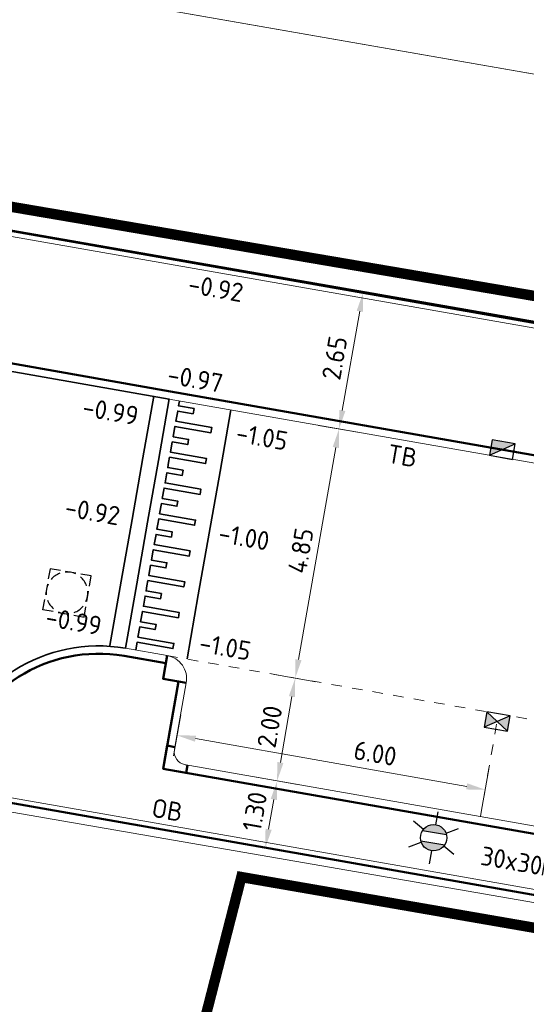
# Model space of a CAD drawing. Header units: metres. Extents: x 2514 to 227642, y 1683 to 852646.
# Tile 66 of 256: x 113640 to 113650, y 426391 to 426410. Entities that reach past the tile are written whole.
import ezdxf
from ezdxf.enums import TextEntityAlignment as Align
from ezdxf.lldxf.tags import DXFTag

# ---------------------------------------------------------------- set-up
doc = ezdxf.new("R2010")
doc.units = ezdxf.units.M
doc.linetypes.add('VW-1-1_STREEP', pattern=[2, 1, -1])
doc.linetypes.add('XX-CENTER', pattern=[8, 5, -1, 1, -1])
doc.layers.get('Defpoints').update_dxf_attribs({"color": 244, "lineweight": 35})
for name, color, linetype, lineweight in [('B-WE-GR-GROENVOORZIENING-GV', 252, 'Continuous', 18), ('B-WE-IE-TERREINAFSCHEIDING_KUNSTMATIG_HEKWERK-G', 252, 'IE-TERREINAFSCHEIDING-KUNSTMATIG', 18), ('B-WE-KG-GRENS_PERCEEL-GV', 252, 'KG-PERCEEL', 18), ('B-WE-VH-VERHARDING_TEGEL-GV', 252, 'Continuous', 18), ('N-WE-IE-MEUBILAIR_WEGMEUBILAIR_LICHTMAST-S', 7, 'Continuous', 25), ('N-WE-KG-WERKGRENS-G', 7, 'XX-CENTER', 35), ('N-WE-RI-HWA_KOLK-S', 150, 'Continuous', 25), ('N-WE-RI-PUT-OPHOOGTEBRENGEN-S', 7, 'Continuous', 25), ('N-WE-VH-DREMPEL_BESTRAAT-G', 1, 'Continuous', 35), ('N-WE-VH-KANTOPSLUITING-T18', 1, 'Continuous', 18), ('N-WE-VH-KANTOPSLUITING_ACHTERKANTBAND-G', 1, 'Continuous', 50), ('N-WE-VH-KANTOPSLUITING_OPSLUITBAND_100X200-G', 1, 'Continuous', 18), ('N-WE-VH-KANTOPSLUITING_OPSLUITBAND_150X250-G', 1, 'Continuous', 35), ('N-WE-VH-KANTOPSLUITING_TROTTOIRBAND_130 150-G', 2, 'Continuous', 13), ('N-WE-VH-M', 7, 'Continuous', 18), ('N-WE-VH-NAP-T18', 1, 'Continuous', 18), ('N-WE-VH-VERHARDING_TEGEL-S', 1, 'Continuous', 25), ('N-WE-VW-MARKERING_LANGS_STREEP_11_010-G', 7, 'VW-1-1_STREEP', 13)]:
    doc.layers.add(name, color=color, linetype=linetype, lineweight=lineweight)
doc.styles.add('ISO', font='NLCS-ISO.ttf')
doc.styles.add('NLCS-ISO', font='NLCS-ISO.ttf', dxfattribs={"height": 1.8})
doc.styles.add('NLCS-ISO-M200-T18', font='NLCS-ISO.ttf', dxfattribs={"height": 0.36})
doc.styles.get("Standard").update_dxf_attribs({"font": 'romans'})
doc.linetypes.add('IE-TERREINAFSCHEIDING-KUNSTMATIG', pattern='A,4,[82,NLCS.SHX,S=0.75,R=90,X=0,Y=0],4,-2', length=10)
tags = doc.linetypes.add('KG-PERCEEL', pattern='A,5.5,-2,["P",Standard,S=1.8,R=0,X=-0.5,Y=-0.9],-2,5.5,-2,[5,NLCS.SHX,S=0.75,R=0,X=0,Y=0],-2', length=19).pattern_tags.tags
tags[6] = DXFTag(74, 10)
doc.dimstyles.new('NLCS-M200-T18-PIJL_L2_H1', dxfattribs={"dimscale": 0.2, "dimtxt": 2.5, "dimasz": 1.8, "dimexe": 2, "dimexo": 2, "dimgap": 0.7, "dimtad": 1, "dimzin": 0, "dimdsep": 46, "dimtxsty": 'NLCS-ISO-M200-T18', "dimcen": 0, "dimdle": 2, "dimclrd": 256, "dimclre": 256, "dimclrt": 1, "dimadec": 1, "dimazin": 0, "dimtfac": 1, "dimtdec": 3, "dimtofl": 0, "dimtmove": 0, "dimatfit": 3, "dimfxl": 2, "dimfxlon": 1, "dimtfillclr": 256, "dimtolj": 1, "dimtzin": 0, "dimlwd": -1, "dimlwe": -1, "dimarcsym": 0})

# ---------------------------------------------------------------- blocks, each defined once
blk = doc.blocks.new('SVH-TEGEL_300X300_DUN_HALFST_KL-SO')
for p, q in [((-1.83708385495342, 1.5), (-1.499999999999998, 1.5)), ((-1.499999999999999, -1.600165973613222), (-1.499999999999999, 1.600165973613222)), ((1.110223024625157e-15, -1.78372119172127), (1.110223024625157e-15, 1.78372119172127)), ((2.220446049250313e-15, 1.5), (1.500000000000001, 1.5)), ((1.500000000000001, -1.600165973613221), (1.500000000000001, 1.600165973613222)), ((-3.08021532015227, 0.7500000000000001), (-2.999999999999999, 0.7500000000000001)), ((-2.999999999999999, -0.8349495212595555), (-2.999999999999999, 0.834949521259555)), ((-2.999999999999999, 0), (-1.499999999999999, 0)), ((-1.499999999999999, 0.7500000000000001), (1.110223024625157e-15, 0.7500000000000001)), ((0, 0), (1.500000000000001, 0)), ((1.500000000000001, 0.7500000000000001), (3, 0.7500000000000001)), ((3, -0.8349495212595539), (3, 0.8349495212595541)), ((3, 0), (3.39489953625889, 0)), ((-3.08021532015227, -0.7500000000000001), (-3, -0.7500000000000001)), ((-1.5, -0.7500000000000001), (0, -0.7500000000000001)), ((1.499999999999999, -0.7500000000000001), (3, -0.7500000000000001)), ((-1.837083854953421, -1.5), (-1.499999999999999, -1.5)), ((1.110223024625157e-15, -1.5), (1.500000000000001, -1.5))]:
    blk.add_line(p, q)
at = {"style": 'NLCS-ISO'}
blk.add_attdef('FORMAAT', text='', height=1.8, dxfattribs=at).set_placement((-3.18021532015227, -2.887924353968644e-16), align=Align.MIDDLE_RIGHT)
blk.add_attdef('KLEUR', text='', height=1.8, dxfattribs=at).set_placement((3.49489953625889, -6.891423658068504e-16), align=Align.MIDDLE_LEFT)
at = {"style": 'NLCS-ISO', "flags": 1}
blk.add_attdef('FUNCTIE', text='', height=1.8, dxfattribs=at).set_placement((0.1159930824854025, -3.584775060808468), align=Align.MIDDLE_CENTER)
blk = doc.blocks.new('SRI-PUT_OPHOOGTEBRENGEN-SO-flat-56')
at = {"layer": 'N-WE-RI-PUT-OPHOOGTEBRENGEN-S', "lineweight": -3}
for points in [[(-0.130362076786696, 0.4269065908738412), (-0.3273819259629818, 0.4613039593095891), (-0.3617792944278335, 0.2642841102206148)], [(0.1651676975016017, 0.375310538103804), (-0.0318521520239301, 0.4097079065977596)], [(0.4262943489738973, 0.1266616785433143), (0.4606974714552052, 0.3237144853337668), (0.2636776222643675, 0.3581118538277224)], [(-0.3789779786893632, 0.165774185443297), (-0.4133753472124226, -0.03124566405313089)], [(0.3746982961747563, -0.1688680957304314), (0.4090956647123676, 0.02815175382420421)], [(0.1260551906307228, -0.4299617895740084), (0.323107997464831, -0.4643649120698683), (0.3574996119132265, -0.2673780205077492)], [(-0.1694745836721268, -0.3783657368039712), (0.027545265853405, -0.4127631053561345)]]:
    blk.add_lwpolyline(points, dxfattribs=at)
at = {"layer": 'N-WE-RI-PUT-OPHOOGTEBRENGEN-S'}
blk.add_lwpolyline([(-0.2679801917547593, -0.3611423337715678), (-0.4649986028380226, -0.3267367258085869), (-0.4305987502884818, -0.1297512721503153)], dxfattribs=at)
at = {"layer": 'N-WE-RI-PUT-OPHOOGTEBRENGEN-S', "lineweight": -3, "ltscale": 0.2}
for start, end in [(65.0918493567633, 95.0918493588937), (110.0966415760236, 140.0966415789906), (20.09184935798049, 50.09184936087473), (155.0966415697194, 185.0966415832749), (335.0918493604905, 5.091849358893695), (200.0966415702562, 230.0966415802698), (245.0966415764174, 275.0966415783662), (290.0918493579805, 320.0918493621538)]:
    blk.add_arc((-0.002136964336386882, -0.001530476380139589), 0.3999999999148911, start, end, dxfattribs=at)
blk = doc.blocks.new('*D362')
at = {"layer": 'Defpoints', "color": 0, "transparency": 16777216}
for p in [(113639.9366862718, 426397.423850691), (113641.6271829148, 426394.9455002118)]:
    blk.add_point(p, dxfattribs=at)
at = {"layer": 'N-WE-VH-M', "transparency": 16777216}
blk.add_line((113638.6226068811, 426399.3503551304), (113639.7338266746, 426397.7212527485), dxfattribs=at)
blk.add_solid([(113639.7833936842, 426397.7550626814), (113639.684259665, 426397.6874428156), (113639.9366862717, 426397.4238506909)], dxfattribs=at)
at = {"layer": 'N-WE-VH-M', "color": 1, "transparency": 16777216, "insert": (113639.3411443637, 426398.8648246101), "char_height": 0.36, "attachment_point": 5, "rotation": 304.2981157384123, "style": 'NLCS-ISO-M200-T18'}
blk.add_mtext('\\A1;R=3.00', dxfattribs=at)
blk = doc.blocks.new('*D371')
at = {"layer": 'Defpoints', "color": 0, "transparency": 16777216}
for p in [(113644.9205564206, 426405.0280969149), (113644.4610064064, 426402.4182469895), (113646.243283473, 426402.1044184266)]:
    blk.add_point(p, dxfattribs=at)
at = {"layer": 'N-WE-VH-M', "transparency": 16777216}
for p, q in [((113646.3088939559, 426404.7836343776), (113647.0967730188, 426404.644902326)), ((113646.6404040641, 426404.3597227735), (113646.3057128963, 426402.4589640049)), ((113645.8493439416, 426402.1737844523), (113646.6372230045, 426402.0350524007))]:
    blk.add_line(p, q, dxfattribs=at)
for points in [[(113646.5813131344, 426404.3701276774), (113646.6994949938, 426404.3493178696), (113646.7028334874, 426404.7142683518)], [(113646.2466219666, 426402.4693689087), (113646.364803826, 426402.448559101), (113646.243283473, 426402.1044184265)]]:
    blk.add_solid(points, dxfattribs=at)
at = {"layer": 'N-WE-VH-M', "color": 1, "transparency": 16777216, "insert": (113646.157906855, 426403.4648362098), "char_height": 0.36, "attachment_point": 5, "rotation": 80.01356215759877, "style": 'NLCS-ISO-M200-T18'}
blk.add_mtext('\\A1;2.65', dxfattribs=at)
blk = doc.blocks.new('*D372')
at = {"layer": 'Defpoints', "color": 0, "transparency": 16777216}
for p in [(113644.4610064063, 426402.4182469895), (113643.6229851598, 426397.6411955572), (113645.4022205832, 426397.3279025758)]:
    blk.add_point(p, dxfattribs=at)
at = {"layer": 'N-WE-VH-M', "transparency": 16777216}
for p, q in [((113645.8493439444, 426402.1737844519), (113646.6372230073, 426402.0350524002)), ((113646.1808540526, 426401.7498728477), (113645.4646500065, 426397.6824481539)), ((113645.0082810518, 426397.3972686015), (113645.7961601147, 426397.2585365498))]:
    blk.add_line(p, q, dxfattribs=at)
for points in [[(113646.1217631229, 426401.7602777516), (113646.2399449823, 426401.7394679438), (113646.2432834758, 426402.104418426)], [(113645.4055590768, 426397.6928530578), (113645.5237409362, 426397.6720432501), (113645.4022205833, 426397.3279025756)]]:
    blk.add_solid(points, dxfattribs=at)
at = {"layer": 'N-WE-VH-M', "color": 1, "transparency": 16777216, "insert": (113645.5076004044, 426399.7716533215), "char_height": 0.36, "attachment_point": 5, "rotation": 80.01356215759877, "style": 'NLCS-ISO-M200-T18'}
blk.add_mtext('\\A1;4.85', dxfattribs=at)
blk = doc.blocks.new('*D373')
at = {"layer": 'Defpoints', "color": 0, "transparency": 16777216}
for p in [(113643.6229851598, 426397.641195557), (113642.2558746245, 426395.8504816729), (113645.0552759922, 426395.3575548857)]:
    blk.add_point(p, dxfattribs=at)
at = {"layer": 'N-WE-VH-M', "transparency": 16777216}
for p, q in [((113645.0082810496, 426397.3972686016), (113645.7961601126, 426397.25853655)), ((113645.3397911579, 426396.9733569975), (113645.1177054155, 426395.7121004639)), ((113644.6613364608, 426395.4269209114), (113645.4492155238, 426395.2881888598))]:
    blk.add_line(p, q, dxfattribs=at)
for points in [[(113645.2807002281, 426396.9837619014), (113645.3988820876, 426396.9629520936), (113645.4022205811, 426397.3279025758)], [(113645.0586144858, 426395.7225053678), (113645.1767963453, 426395.70169556), (113645.0552759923, 426395.3575548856)]]:
    blk.add_solid(points, dxfattribs=at)
at = {"layer": 'N-WE-VH-M', "color": 1, "transparency": 16777216, "insert": (113644.9135966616, 426396.3982215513), "char_height": 0.36, "attachment_point": 5, "rotation": 80.01356215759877, "style": 'NLCS-ISO-M200-T18'}
blk.add_mtext('\\A1;2.00', dxfattribs=at)
blk = doc.blocks.new('*D374')
at = {"layer": 'Defpoints', "color": 0, "transparency": 16777216}
for p in [(113642.2558746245, 426395.850481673), (113642.0304352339, 426394.5701792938), (113644.8298366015, 426394.0772525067)]:
    blk.add_point(p, dxfattribs=at)
at = {"layer": 'N-WE-VH-M', "transparency": 16777216}
for p, q in [((113644.6613364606, 426395.4269209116), (113645.4492155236, 426395.28818886)), ((113644.9928465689, 426395.0030093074), (113644.8922660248, 426394.4317980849)), ((113644.43589707, 426394.1466185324), (113645.223776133, 426394.0078864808))]:
    blk.add_line(p, q, dxfattribs=at)
for points in [[(113644.9337556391, 426395.0134142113), (113645.0519374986, 426394.9926044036), (113645.0552759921, 426395.3575548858)], [(113644.833175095, 426394.4422029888), (113644.9513569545, 426394.421393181), (113644.8298366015, 426394.0772525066)]]:
    blk.add_solid(points, dxfattribs=at)
at = {"layer": 'N-WE-VH-M', "color": 1, "transparency": 16777216, "insert": (113644.6274046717, 426394.7728965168), "char_height": 0.36, "attachment_point": 5, "rotation": 80.01356215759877, "style": 'NLCS-ISO-M200-T18'}
blk.add_mtext('\\A1;1.30', dxfattribs=at)
blk = doc.blocks.new('*D375')
at = {"layer": 'Defpoints', "color": 0, "transparency": 16777216}
for p in [(113643.392486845, 426397.6816310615), (113649.3009879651, 426396.6451235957), (113649.044854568, 426395.1905055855)]:
    blk.add_point(p, dxfattribs=at)
at = {"layer": 'N-WE-VH-M', "transparency": 16777216}
for p, q in [((113643.2063819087, 426396.6247146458), (113643.0676498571, 426395.8368355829)), ((113643.4915614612, 426396.1683456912), (113648.6903089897, 426395.2529350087)), ((113649.1142205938, 426395.5844451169), (113648.9754885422, 426394.796566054))]:
    blk.add_line(p, q, dxfattribs=at)
for points in [[(113643.5019663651, 426396.2274366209), (113643.4811565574, 426396.1092547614), (113643.1370158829, 426396.2307751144)], [(113648.7007138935, 426395.3120259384), (113648.6799040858, 426395.193844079), (113649.044854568, 426395.1905055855)]]:
    blk.add_solid(points, dxfattribs=at)
at = {"layer": 'N-WE-VH-M', "color": 1, "transparency": 16777216, "insert": (113646.9365407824, 426395.8866666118), "char_height": 0.36, "attachment_point": 5, "rotation": 350.01356215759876, "style": 'NLCS-ISO-M200-T18'}
blk.add_mtext('\\A1;6.00', dxfattribs=at)
blk = doc.blocks.new('N-SRI-KOLK_STRAAT_450X300-SO')
h = blk.add_hatch(color=256)
h.dxf.hatch_style = 1
h.paths.add_polyline_path([(-7.122080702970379e-14, 0.7499999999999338), (-1.125000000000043, 1.49999999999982), (-1.125000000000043, 4.75175454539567e-14)])
h.paths.add_polyline_path([(1.1249999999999, 1.49999999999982), (-7.122080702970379e-14, 0.7499999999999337), (1.1249999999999, 4.75175454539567e-14)])
for p, q in [((-1.125000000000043, 4.75175454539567e-14), (1.1249999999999, 1.49999999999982)), ((1.1249999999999, 4.75175454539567e-14), (-1.125000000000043, 1.49999999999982))]:
    blk.add_line(p, q)
at = {"flags": 128}
blk.add_lwpolyline([(-1.125000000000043, 4.75175454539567e-14), (1.1249999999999, 4.75175454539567e-14), (1.1249999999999, 1.49999999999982), (-1.125000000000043, 1.49999999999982)], close=True, dxfattribs=at)
blk = doc.blocks.new('N-SRI-KOLK_TROTTOIR-SO')
blk.add_hatch(color=256).paths.add_polyline_path([(1.125000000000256, 1.499999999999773), (-1.124999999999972, 1.499999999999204), (-1.124999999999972, 5.684341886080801e-13)])
blk.add_line((-1.124999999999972, 0), (1.124999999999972, 1.499999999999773))
at = {"flags": 128}
blk.add_lwpolyline([(-1.124999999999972, 0), (1.124999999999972, 0), (1.124999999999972, 1.499999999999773), (-1.124999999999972, 1.499999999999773)], close=True, dxfattribs=at)
blk = doc.blocks.new('hoekblok inw. 25')
at = {"layer": 'N-WE-VH-KANTOPSLUITING_ACHTERKANTBAND-G', "ltscale": 0.2, "flags": 128}
blk.add_lwpolyline([(-0.4500000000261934, 0.150000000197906), (-0.4499999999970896, 1.164153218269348e-10), (-1.455191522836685e-11, 5.820766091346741e-11), (-1.455191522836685e-11, 0.4500000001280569), (-0.1500000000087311, 0.4500000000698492)], dxfattribs=at)
at = {"layer": 'N-WE-VH-KANTOPSLUITING_TROTTOIRBAND_130 150-G', "ltscale": 0.2, "flags": 128}
blk.add_lwpolyline([(-0.1500000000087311, 0.4500000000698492), (-0.150000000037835, 0.400000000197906, -0.4142135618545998), (-0.4000000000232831, 0.150000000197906), (-0.4500000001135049, 0.1500000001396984)], format="xyb", dxfattribs=at)
blk = doc.blocks.new('N-SIE-WEG_LICHTMAST-SO')
h = blk.add_hatch(color=256)
h.paths.add_polyline_path([(1.162672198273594, 0.5, 0.6585046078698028), (-1.162672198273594, 0.5)])
h.paths.add_polyline_path([(-1.162672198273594, -0.5, 0.6585046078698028), (1.162672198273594, -0.5)])
at = {"flags": 128}
for points in [[(8.349587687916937e-10, 1.265625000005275), (1.669846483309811e-09, 2.53125000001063)], [(-2.192125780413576, 1.265625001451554), (-1.096064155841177, 0.6328125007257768)], [(1.096064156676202, 0.6328124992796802), (2.192125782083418, 1.26562499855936)], [(-1.162672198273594, 0.5), (1.162672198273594, 0.5)], [(-2.192125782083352, -1.26562499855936), (-1.096064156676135, -0.6328124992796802)], [(-1.162672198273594, -0.5), (1.162672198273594, -0.5)], [(2.192125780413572, -1.265625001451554), (1.096064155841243, -0.6328125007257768)], [(-8.349587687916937e-10, -1.265625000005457), (-1.669775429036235e-09, -2.53125000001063)]]:
    blk.add_lwpolyline(points, dxfattribs=at)
at = {"ltscale": 0.5}
blk.add_circle((0, 0), 1.265625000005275, dxfattribs=at)
at = {"style": 'NLCS-ISO'}
blk.add_attdef('TYPE', text='', height=1.8, dxfattribs=at).set_placement((1.669846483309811e-09, 2.53125000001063), align=Align.BOTTOM_CENTER)

msp = doc.modelspace()

# ---------------------------------------------------------------- linework, layer by layer
at = {"layer": 'B-WE-GR-GROENVOORZIENING-GV'}
msp.add_lwpolyline([(113626.1690000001, 426418.6810000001), (113620.5090000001, 426419.6700000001), (113618.7620000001, 426409.6170000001), (113679.7180000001, 426398.9660000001), (113682.1100000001, 426398.5480000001), (113683.9380000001, 426409.1100000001), (113683.2980000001, 426409.2260000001), (113676.1730000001, 426410.5120000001), (113675.7280000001, 426406.8880000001), (113672.5590000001, 426404.9670000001), (113626.0180000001, 426413.0910000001), (113626.8270000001, 426417.7470000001)], close=True, dxfattribs=at)
at = {"layer": 'B-WE-IE-TERREINAFSCHEIDING_KUNSTMATIG_HEKWERK-G', "ltscale": 0.2}
msp.add_lwpolyline([(113683.2980000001, 426409.2260000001), (113676.1730000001, 426410.5120000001), (113675.7280000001, 426406.8880000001), (113672.5590000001, 426404.9670000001), (113627.8900000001, 426412.7640000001), (113626.0180000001, 426413.0910000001), (113626.4060000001, 426415.3280000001), (113626.8270000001, 426417.7470000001), (113626.1690000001, 426418.6810000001), (113624.2750000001, 426419.0120000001), (113620.5090000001, 426419.6700000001)], dxfattribs=at)
at = {"layer": 'B-WE-KG-GRENS_PERCEEL-GV', "ltscale": 0.2}
msp.add_lwpolyline([(113618.7620000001, 426409.6170000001), (113681.4740000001, 426398.6830000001)], dxfattribs=at)
msp.add_lwpolyline([(113639.6280000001, 426394.8140000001), (113638.8290000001, 426394.0990000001), (113638.4330000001, 426393.7230000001), (113637.7500000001, 426391.9280000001), (113631.6030000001, 426369.0590000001), (113650.8280000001, 426363.8410000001), (113653.6490000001, 426380.6120000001), (113656.4920000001, 426380.1080000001), (113658.5740000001, 426391.5360000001)], close=True, dxfattribs=at)
at = {"layer": 'B-WE-VH-VERHARDING_TEGEL-GV'}
msp.add_lwpolyline([(113629.2170000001, 426469.7600000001), (113620.5090000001, 426419.6700000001), (113626.1690000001, 426418.6810000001), (113626.8270000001, 426417.7470000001), (113626.0180000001, 426413.0910000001), (113672.5590000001, 426404.9670000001), (113675.7280000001, 426406.8880000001), (113676.1730000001, 426410.5120000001), (113683.2980000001, 426409.2260000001), (113691.1480000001, 426454.6010000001), (113691.8120000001, 426458.8770000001), (113666.0280000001, 426463.3610000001)], close=True, dxfattribs=at)
at = {"layer": 'N-WE-KG-WERKGRENS-G', "ltscale": 0.5, "const_width": 0.2, "flags": 128}
msp.add_lwpolyline([(113623.3180373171, 426432.3972215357), (113632.7668120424, 426488.4024184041), (113689.6231437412, 426478.3526772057), (113690.1252273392, 426481.1932112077), (113694.0195437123, 426480.504864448), (113696.5320591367, 426477.0847972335), (113693.7726365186, 426460.3525571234), (113691.8881479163, 426460.663340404), (113681.1266224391, 426399.3493694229), (113619.1688525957, 426409.9050730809)], close=True, dxfattribs=at)
msp.add_lwpolyline([(113644.3698774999, 426393.5153007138), (113677.3114532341, 426387.8103916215), (113654.8359842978, 426305.0237006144, 0.4906712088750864), (113660.5671675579, 426297.4409838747), (113723.5020202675, 426286.064229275, -0.4643465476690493), (113727.5536952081, 426279.0289543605), (113715.7808274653, 426246.9488255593, -0.428325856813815), (113710.4448264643, 426244.6315108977), (113609.4587843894, 426261.8464128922, -0.401423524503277), (113605.0959915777, 426267.7246654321), (113639.1090676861, 426388.5977004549), (113642.9566973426, 426388.0126232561)], format="xyb", close=True, dxfattribs=at)
at = {"layer": 'N-WE-VH-DREMPEL_BESTRAAT-G'}
for points in [[(113642.6916230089, 426402.7315766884), (113642.4835249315, 426401.549758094), (113642.275426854, 426400.3679394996), (113642.0673287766, 426399.1861209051), (113641.8505597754, 426397.9550589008)], [(113642.9870776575, 426402.6795521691), (113642.7789795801, 426401.4977335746), (113642.5708815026, 426400.3159149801), (113642.3627834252, 426399.1340963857), (113642.1455465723, 426397.9003773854)], [(113642.3434742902, 426397.8711347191), (113642.3689966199, 426398.0160796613), (113643.0583908, 426397.894689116), (113643.0757323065, 426397.9931739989), (113642.3863381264, 426398.1145645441), (113642.4210211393, 426398.3115343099), (113642.7164757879, 426398.2595097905), (113642.7338172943, 426398.3579946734), (113642.4383626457, 426398.4100191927), (113642.4730456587, 426398.6069889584), (113643.1624398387, 426398.4855984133), (113643.1797813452, 426398.5840832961), (113642.4903871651, 426398.7054738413), (113642.5250701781, 426398.9024436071), (113642.8205248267, 426398.8504190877), (113642.8378663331, 426398.9489039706), (113642.5424116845, 426399.00092849), (113642.559753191, 426399.0994133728), (113642.5770946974, 426399.1978982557), (113643.2664888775, 426399.0765077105), (113643.283830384, 426399.1749925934), (113642.5944362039, 426399.2963831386), (113642.6291192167, 426399.4933529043), (113642.9245738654, 426399.4413283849), (113642.9419153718, 426399.5398132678), (113642.6464607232, 426399.5918377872), (113642.6811437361, 426399.7888075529), (113643.3705379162, 426399.6674170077), (113643.3878794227, 426399.7659018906), (113642.6984852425, 426399.8872924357), (113642.7331682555, 426400.0842622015), (113643.0286229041, 426400.0322376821), (113643.0459644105, 426400.130722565), (113642.7505097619, 426400.1827470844), (113642.7678512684, 426400.2812319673), (113642.7851927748, 426400.3797168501), (113643.4745869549, 426400.258326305), (113643.4919284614, 426400.3568111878), (113642.8025342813, 426400.478201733), (113642.8372172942, 426400.6751714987), (113643.1326719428, 426400.6231469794), (113643.1500134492, 426400.7216318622), (113642.8545588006, 426400.7736563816), (113642.8892418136, 426400.9706261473), (113643.5786359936, 426400.8492356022), (113643.5959775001, 426400.947720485), (113642.90658332, 426401.0691110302), (113642.9412663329, 426401.266080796), (113643.2367209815, 426401.2140562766), (113643.254062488, 426401.3125411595), (113642.9586078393, 426401.3645656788), (113642.9759493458, 426401.4630505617), (113642.9932908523, 426401.5615354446), (113643.6826850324, 426401.4401448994), (113643.7000265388, 426401.5386297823), (113643.0106323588, 426401.6600203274), (113643.0453153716, 426401.8569900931), (113643.3407700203, 426401.8049655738), (113643.3581115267, 426401.9034504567), (113643.0626568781, 426401.955474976), (113643.097339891, 426402.1524447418), (113643.7867340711, 426402.0310541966), (113643.8040755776, 426402.1295390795), (113643.1146813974, 426402.2509296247), (113643.1493644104, 426402.4478993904), (113643.444819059, 426402.3958748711), (113643.4621605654, 426402.4943597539), (113643.1667059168, 426402.5463842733), (113643.1840474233, 426402.6448691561)], [(113644.168896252, 426402.4714540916), (113643.9607981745, 426401.2896354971), (113643.7527000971, 426400.1078169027), (113643.5446020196, 426398.9259983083), (113643.3283853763, 426397.6980732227)]]:
    msp.add_lwpolyline(points, dxfattribs=at)
at = {"layer": 'N-WE-VH-KANTOPSLUITING_ACHTERKANTBAND-G', "ltscale": 0.2}
for p, q in [((113681.7085909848, 426398.5745020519), (113618.5780614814, 426409.6492676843)), ((113632.1309870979, 426404.7335492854), (113643.0094860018, 426402.8251726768)), ((113643.0094860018, 426402.8251726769), (113672.7489917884, 426397.608076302))]:
    msp.add_line(p, q, dxfattribs=at)
at = {"layer": 'N-WE-VH-KANTOPSLUITING_ACHTERKANTBAND-G'}
msp.add_line((113638.7291318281, 426395.1493152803), (113678.221472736, 426388.2213135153), dxfattribs=at)
at = {"layer": 'N-WE-VH-KANTOPSLUITING_ACHTERKANTBAND-G', "ltscale": 0.2}
msp.add_lwpolyline([(113642.1196283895, 426397.7526335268, 0.3875695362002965), (113638.8770254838, 426395.6932529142), (113638.6112876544, 426394.7158965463)], format="xyb", dxfattribs=at)
for points in [[(113642.1196283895, 426397.7526335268), (113642.9218260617, 426397.6122610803)], [(113643.1655487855, 426397.2646884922), (113642.8708057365, 426395.5908007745), (113654.9858046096, 426393.4655093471), (113655.2806599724, 426395.14003491)]]:
    msp.add_lwpolyline(points, dxfattribs=at)
at = {"layer": 'N-WE-VH-KANTOPSLUITING_ACHTERKANTBAND-G', "ltscale": 0.2, "flags": 128}
msp.add_lwpolyline([(113642.9476813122, 426397.7599739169), (113642.8700941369, 426397.3167130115), (113643.3132761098, 426397.2386762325)], dxfattribs=at)
at = {"layer": 'N-WE-VH-KANTOPSLUITING_OPSLUITBAND_100X200-G', "ltscale": 0.2}
msp.add_line((113681.7902890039, 426398.4586429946), (113618.4622240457, 426409.5680615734), dxfattribs=at)
at = {"layer": 'N-WE-VH-KANTOPSLUITING_OPSLUITBAND_100X200-G'}
msp.add_line((113638.7554797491, 426395.2462202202), (113678.2474215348, 426388.3182884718), dxfattribs=at)
at = {"layer": 'N-WE-VH-KANTOPSLUITING_OPSLUITBAND_150X250-G', "ltscale": 0.2}
msp.add_line((113632.105068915, 426404.5858054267), (113642.9835678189, 426402.6774288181), dxfattribs=at)
at = {"layer": 'N-WE-VH-KANTOPSLUITING_OPSLUITBAND_150X250-G', "ltscale": 0.2, "flags": 128}
msp.add_lwpolyline([(113642.1455465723, 426397.9003773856, 0.3875695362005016), (113638.7322803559, 426395.7326083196), (113638.4665425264, 426394.7552519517)], format="xyb", dxfattribs=at)
at = {"layer": 'N-WE-VH-KANTOPSLUITING_TROTTOIRBAND_130 150-G', "ltscale": 0.2}
msp.add_line((113642.9835678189, 426402.6774288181), (113672.7230736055, 426397.4603324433), dxfattribs=at)
msp.add_lwpolyline([(113642.1455465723, 426397.9003773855), (113642.9476813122, 426397.7599739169, -0.4145107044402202), (113643.3132761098, 426397.2386762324), (113643.0965397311, 426396.007799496)], format="xyb", dxfattribs=at)
msp.add_lwpolyline([(113643.2727501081, 426395.6725796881), (113654.6260458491, 426393.6809111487)], dxfattribs=at)
at = {"layer": 'N-WE-VW-MARKERING_LANGS_STREEP_11_010-G', "ltscale": 0.2}
for p, q in [((113642.9477106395, 426397.7601414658), (113655.2109031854, 426395.6088529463)), ((113648.954317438, 426394.675882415), (113649.2998932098, 426396.6458005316))]:
    msp.add_line(p, q, dxfattribs=at)

# ---------------------------------------------------------------- block references
at = {"ltscale": 0.2, "rotation": 259.9471167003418}
msp.add_blockref('hoekblok inw. 25', (113642.8708057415, 426395.590800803), dxfattribs=at)
at = {"layer": 'N-WE-IE-MEUBILAIR_WEGMEUBILAIR_LICHTMAST-S', "xscale": 0.2, "yscale": 0.2, "zscale": 0.2, "rotation": 350.1566500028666}
msp.add_blockref('N-SIE-WEG_LICHTMAST-SO', (113648.0572923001, 426394.2696302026), dxfattribs=at)
at = {"layer": 'N-WE-RI-HWA_KOLK-S', "ltscale": 0.2, "xscale": 0.2, "yscale": 0.2, "zscale": 0.2}
for name, p, rotation in [('N-SRI-KOLK_TROTTOIR-SO', (113649.3492271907, 426401.5607236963), 350.050047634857), ('N-SRI-KOLK_STRAAT_450X300-SO', (113649.3011476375, 426396.6455804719), 170.0500476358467)]:
    msp.add_blockref(name, p, dxfattribs=dict(at, rotation=rotation))
at = {"layer": 'N-WE-RI-PUT-OPHOOGTEBRENGEN-S', "ltscale": 0.2}
msp.add_blockref('SRI-PUT_OPHOOGTEBRENGEN-SO-flat-56', (113641.0296515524, 426398.9643700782), dxfattribs=at)
at = {"layer": 'N-WE-VH-VERHARDING_TEGEL-S', "xscale": 0.2, "yscale": 0.2, "zscale": 0.2, "rotation": 350.013562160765}
msp.add_blockref('SVH-TEGEL_300X300_DUN_HALFST_KL-SO', (113650.7647153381, 426393.6147350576), dxfattribs=at).add_auto_attribs({'FORMAAT': '30x30', 'KLEUR': 'G'})

# ---------------------------------------------------------------- texts
at = {"layer": 'N-WE-VH-KANTOPSLUITING-T18', "style": 'NLCS-ISO-M200-T18'}
for s, p in [('TB', (113647.1494072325, 426401.4614201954)), ('OB', (113642.6293087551, 426394.6740805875))]:
    msp.add_text(s, height=0.36, rotation=350.0500476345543, dxfattribs=at).set_placement(p)
at = {"layer": 'N-WE-VH-NAP-T18', "style": 'ISO'}
for s, p in [('-0.92', (113643.3272962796, 426404.7150465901)), ('-0.97', (113642.9298743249, 426402.9790544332)), ('-0.99', (113641.3003871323, 426402.3561356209)), ('-1.05', (113644.2455464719, 426401.860053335)), ('-0.92', (113640.9633701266, 426400.4350058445)), ('-1.00', (113643.9085294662, 426399.9389235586)), ('-0.99', (113640.594329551, 426398.3313290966)), ('-1.05', (113643.5394888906, 426397.8352468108))]:
    msp.add_text(s, height=0.36, rotation=350.0500476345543, dxfattribs=at).set_placement(p)

# ---------------------------------------------------------------- dimensions: what is measured, and where the dimension line sits
at = {"layer": 'N-WE-VH-M'}
for base, p1, p2, override, picture, middle in [((113646.243283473, 426402.1044184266), (113644.9205564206, 426405.0280969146), (113644.4610064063, 426402.4182469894), {"dimclrt": 1}, '*D371', (113646.157906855, 426403.4648362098)), ((113645.4022205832, 426397.3279025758), (113644.4610064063, 426402.4182469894), (113643.6229851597, 426397.641195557), {"dimclrt": 1, "dimtmove": 1}, '*D372', (113645.5076004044, 426399.7716533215)), ((113645.0552759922, 426395.3575548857), (113643.6229851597, 426397.6411955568), (113642.2558746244, 426395.8504816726), {"dimclrt": 1, "dimtmove": 1}, '*D373', (113644.9135966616, 426396.3982215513)), ((113644.8298366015, 426394.0772525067), (113642.2558746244, 426395.8504816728), (113642.0304352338, 426394.5701792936), {"dimclrt": 1, "dimtmove": 1}, '*D374', (113644.6274046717, 426394.7728965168))]:
    dim = msp.add_linear_dim(base=base, p1=p1, p2=p2, angle=80.01356215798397, dimstyle='NLCS-M200-T18-PIJL_L2_H1', override=override, dxfattribs=at)
    dim.commit()
    dim.dimension.update_dxf_attribs({"geometry": picture, "text_midpoint": middle})
dim = msp.add_radius_dim(center=(113641.6271829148, 426394.9455002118), mpoint=(113639.9366862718, 426397.423850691), dimstyle='NLCS-M200-T18-PIJL_L2_H1', override={"dimpost": 'R=<>', "dimclrt": 1}, dxfattribs=at)
dim.commit()
dim.dimension.update_dxf_attribs({"geometry": '*D362', "text_midpoint": (113639.3411443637, 426398.8648246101)})
dim = msp.add_linear_dim(base=(113649.044854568, 426395.1905055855), p1=(113643.392486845, 426397.6816310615), p2=(113649.3009879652, 426396.6451235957), angle=350.0135621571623, dimstyle='NLCS-M200-T18-PIJL_L2_H1', override={"dimclrt": 1}, dxfattribs=at)
dim.commit()
dim.dimension.update_dxf_attribs({"geometry": '*D375', "text_midpoint": (113646.8810479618, 426395.5715149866), "dimtype": 160})

doc.saveas('drawing.dxf')
